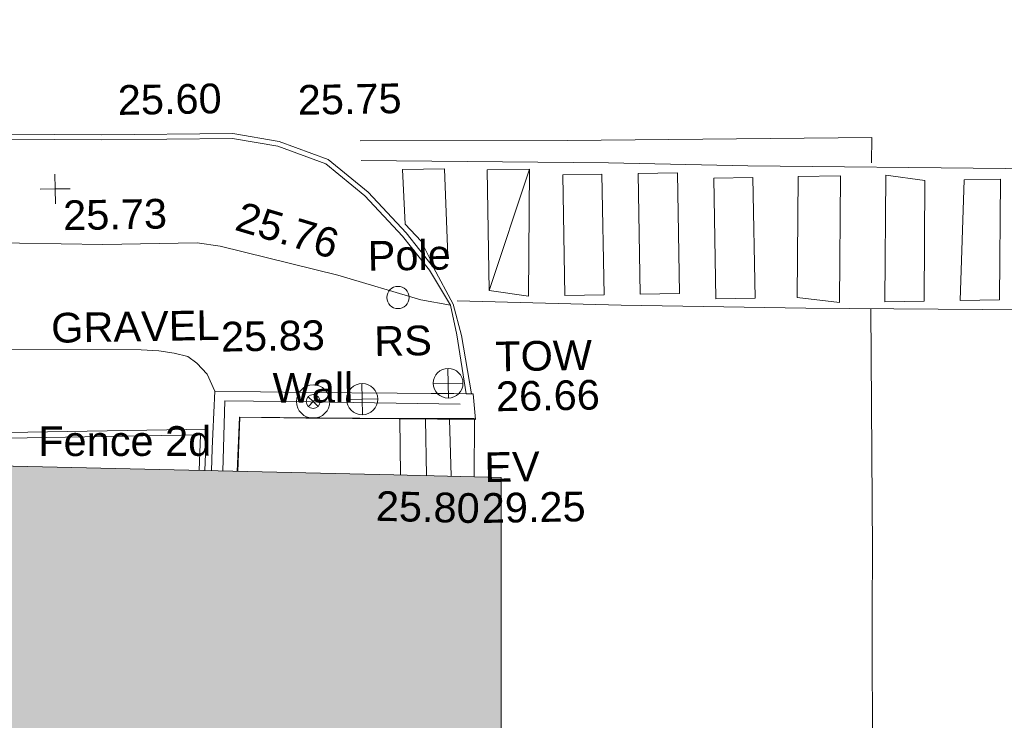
# Model space of a CAD drawing. Header units: millimetres. Extents: x -290717 to 520720, y -103372 to 287762.
# Tile 167 of 256: x -121580 to -109149, y 163141 to 171987. Entities that reach past the tile are written whole.
import ezdxf

# ---------------------------------------------------------------- set-up
doc = ezdxf.new("R2010")
doc.units = ezdxf.units.MM
doc.linetypes.add('IMPORT-UG_ELEC_STREET LIGHTING_QLB2 _2_', pattern=[2700, 1500, -300.0000000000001, 0, -250, 150, -300.0000000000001, 0, -200])
for name, color, linetype, lineweight, true_color in [('00__TOPO__TOP_OF_FENCE_SYMBOL', 7, 'Continuous', 9, 0x666666), ('00_TOPO_EAVE', 7, 'Continuous', 9, 0x666666), ('00_TOPO_FENCE_2D', 7, 'Continuous', 9, 0x3f7f4f), ('00_TOPO_FOOTPATH', 7, 'Continuous', 9, 0xa50000), ('00_TOPO_FURN_POLE', 7, 'Continuous', 9, 0x666666), ('00_TOPO_FURN_SIGN', 7, 'Continuous', 9, 0x666666), ('00_TOPO_KERB_BOTTOM', 1, 'Continuous', 9, 0xff0000), ('00_TOPO_KERB_TOP', 7, 'Continuous', 9, 0xa500a5), ('00_TOPO_LEVEL_SPOT', 7, 'Continuous', 9, 0x666666), ('00_TOPO_ROAD_MARKING_WHITE_CONTINUOUS', 7, 'Continuous', 9, 0x999999), ('00_TOPO_STEPS', 7, 'Continuous', 9, 0x666666), ('00_TOPO_TOP_OF_WALL', 7, 'Continuous', 9, 0x666666), ('00_TOPO_WALL', 7, 'Continuous', 9, 0x7c00a5), ('00_UAV_BUILDING_OUTLINE', 5, 'Continuous', 9, 0x0000ff), ('00_UAV_FORM_LINES', 7, 'Continuous', 9, 0x666666), ('00_UAV_KERB_BOTTOM', 1, 'Continuous', 9, 0xff0000), ('00_UAV_KERB_TOP', 7, 'Continuous', 9, 0xa500a5), ('00_UAV_WALL', 7, 'Continuous', 9, 0x7c00a5), ('12333-PUM-2D-U-0001-C01 - Rev2_REVIT IMPORT_dwg', 7, 'Continuous', 9, 0x767676), ('A_RHA_Line', 7, 'Continuous', 9, 0x00a600)]:
    doc.layers.add(name, color=color, linetype=linetype, lineweight=lineweight, true_color=true_color)
for name, color, linetype, lineweight in [('00_TOPO_PEDASTRIAN', 7, 'Continuous', 9), ('00_TOPO_SURVEY_TEXT', 7, 'Continuous', 9), ('A_RHA_Detail', 7, 'Continuous', 9)]:
    doc.layers.add(name, color=color, linetype=linetype, lineweight=lineweight)
doc.styles.add('Swis721 Lt BT_2', font='swissl.ttf', dxfattribs={"height": 375})

# ---------------------------------------------------------------- blocks, each defined once
blk = doc.blocks.new('12333-PUM-2D-U-0001-C01 - Rev2_REVIT IMPORT_dwg_POLE_2-2077184-Site Location Plan Existing')
at = {"layer": '00_TOPO_FURN_POLE', "color": 254, "true_color": 0xcccccc}
blk.add_circle((0, 0), 375.0000000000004, dxfattribs=at)
blk = doc.blocks.new('12333-PUM-2D-U-0001-C01 - Rev2_REVIT IMPORT_dwg_MSL_RoadSign_SYM-2077193-Site Location Plan Existing')
at = {"layer": '00_TOPO_FURN_SIGN', "color": 254, "true_color": 0xcccccc}
for p, q in [((-0.2287617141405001, -500.0000000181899), (-0.2287617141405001, 499.9999999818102)), ((-500.2287617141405, 0), (499.7712382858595, 0))]:
    blk.add_line(p, q, dxfattribs=at)
blk.add_circle((-0.2287617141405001, 0), 500.0000000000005, dxfattribs=at)
blk = doc.blocks.new('12333-PUM-2D-U-0001-C01 - Rev2_REVIT IMPORT_dwg_MM-2077200-Site Location Plan Existing')
at = {"layer": '00_TOPO_LEVEL_SPOT', "color": 254, "true_color": 0xcccccc, "flags": 128}
for points in [[(500.0000000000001, 0), (0, 0), (0, 500.0000000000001)], [(0, -500.0000000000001), (0, 0), (-500.0000000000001, 0)]]:
    blk.add_lwpolyline(points, dxfattribs=at)
blk = doc.blocks.new('12333-PUM-2D-U-0001-C01 - Rev2_REVIT IMPORT_dwg_MSL_Node_LineworkTOF-2077201-Site Location Plan Existing')
at = {"layer": '00__TOPO__TOP_OF_FENCE_SYMBOL', "color": 254, "true_color": 0xcccccc, "flags": 128}
for points in [[(165.3591892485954, 165.3591892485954), (0, 0), (-165.3591892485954, 165.3591892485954)], [(165.3591892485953, -165.3591892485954), (0, 0), (-165.3591892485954, -165.3591892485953)]]:
    blk.add_lwpolyline(points, dxfattribs=at)
at = {"layer": '00__TOPO__TOP_OF_FENCE_SYMBOL', "color": 254, "true_color": 0xcccccc}
for radius in [562.5594001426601, 233.853208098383]:
    blk.add_circle((0, 0), radius, dxfattribs=at)
blk = doc.blocks.new('12333-PUM-2D-U-0001-C01 - Rev2_REVIT IMPORT_dwg_TOW-2077202-Site Location Plan Existing')
at = {"layer": '00_TOPO_TOP_OF_WALL', "color": 254, "true_color": 0xcccccc, "flags": 128}
for points in [[(0, 525.0554400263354), (0, 0), (-525.0554401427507, 0)], [(525.0554401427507, 0), (0, 0), (0, -525.0554400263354)]]:
    blk.add_lwpolyline(points, dxfattribs=at)
at = {"layer": '00_TOPO_TOP_OF_WALL', "color": 254, "true_color": 0xcccccc}
blk.add_circle((0, 0), 525.0554401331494, dxfattribs=at)
blk = doc.blocks.new('12333-PUM-2D-U-0001-C01 - Rev2_REVIT IMPORT_dwg_MGS62954_T2_Galway_ITM_3d_Rev1-2077680-Site Location Plan Existing')
at = {"layer": '00_TOPO_FENCE_2D', "color": 254, "true_color": 0xcccccc, "flags": 128}
blk.add_lwpolyline([(533788875.8083373, 725724555.8288504), (533786985.4952226, 725724615.6488858), (533785903.3430336, 725724649.894208), (533785865.8104179, 725723762.5408298)], dxfattribs=at)
at = {"layer": '00_TOPO_FOOTPATH', "color": 254, "true_color": 0xcccccc, "flags": 128}
blk.add_lwpolyline([(533773445.7412491, 725726992.2849443), (533775675.54408, 725726877.7317194), (533776410.0000001, 725726840.0000001), (533777960.0000001, 725726820.0000001), (533780010, 725726800.0000001), (533782290.0000001, 725726720.0000001), (533784400.0000001, 725726650.0000001), (533785590, 725726650.0000001), (533785880, 725726600), (533787360.159194, 725726209.9570882), (533788399.4502932, 725725880.1481775), (533788772.9684485, 725725807.8812659)], dxfattribs=at)
at = {"layer": '00_TOPO_KERB_BOTTOM', "color": 254, "true_color": 0xcccccc, "flags": 128}
blk.add_lwpolyline([(533776674.8872333, 725728199.780953), (533778076.0397339, 725728164.6159213), (533779535.3630995, 725728148.527087), (533781466.4414865, 725728103.9095112), (533784404.369821, 725728033.7850248), (533786063.8605573, 725728019.9490085), (533786648.3132245, 725727911.752792), (533787262.6165754, 725727673.039984), (533787758.8076277, 725727248.904332), (533788231.4697743, 725726727.3415457), (533788568.3906512, 725726284.1114733), (533788806.7881106, 725725818.8944943), (533788906.1912875, 725725420.8849299), (533789020.0656534, 725724682.5727447)], dxfattribs=at)
at = {"layer": '00_TOPO_KERB_TOP', "color": 254, "true_color": 0xcccccc, "flags": 128}
blk.add_lwpolyline([(533776675.0466138, 725728141.9566665), (533778074.8591368, 725728102.494708), (533779534.3030212, 725728086.404545), (533781464.9826406, 725728041.7961828), (533784403.369488, 725727971.6607523), (533786057.9013619, 725727957.8660803), (533786631.2568029, 725727851.724227), (533787230.2720458, 725727618.9522414), (533787715.428323, 725727204.2489271), (533788183.6305784, 725726687.607443), (533788515.6032178, 725726250.8869336), (533788772.9684485, 725725807.8812659), (533788846.3599739, 725725430.6675185), (533788952.5776833, 725724684.2979057)], dxfattribs=at)
at = {"layer": '00_TOPO_PEDASTRIAN', "color": 254, "true_color": 0xcccccc}
for p, q in [((533789267.7, 725725980.6), (533789267.7, 725727504.6)), ((533789267.7, 725727504.6), (533789801.1, 725727504.6)), ((533789267.7, 725725980.6), (533789801.1, 725727504.6)), ((533789801.1, 725727504.6), (533789763.0000001, 725725904.4000002)), ((533790715.5000001, 725727428.4), (533790220.2000001, 725727428.4)), ((533790220.2000001, 725725904.4000002), (533790220.2000001, 725727428.4)), ((533790715.5000001, 725725904.4000002), (533790715.5000001, 725727428.4)), ((533791668.0000002, 725727428.4), (533791172.7000001, 725727428.4000002)), ((533791172.7000001, 725725904.4000002), (533791172.7000001, 725727428.4000002)), ((533791668.0000001, 725725904.4000002), (533791668.0000002, 725727428.4)), ((533792620.5000001, 725727352.2), (533792125.2000001, 725727352.2)), ((533792125.2000001, 725725828.2), (533792125.2000001, 725727352.2)), ((533792620.5000002, 725725828.2), (533792620.5000001, 725727352.2)), ((533793153.9000002, 725725828.2), (533793192, 725727352.2)), ((533793725.4, 725727352.2), (533793192, 725727352.2)), ((533793687.3000001, 725725752), (533793725.4, 725727352.2)), ((533794258.8, 725725752), (533794296.9000001, 725727352.2)), ((533794792.2000002, 725727276), (533794296.9000001, 725727352.2)), ((533794792.2000002, 725727276), (533794754.1000001, 725725752)), ((533795211.3, 725725752.0000001), (533795287.5000001, 725727276)), ((533795287.5000001, 725727276), (533795744.7000001, 725727276)), ((533795744.7000001, 725727276), (533795706.6000001, 725725752.0000001)), ((533789267.7, 725725980.6), (533789763.0000001, 725725904.4000002)), ((533790715.5000001, 725725904.4000002), (533790220.2000001, 725725904.4000002)), ((533791668.0000001, 725725904.4000002), (533791172.7000001, 725725904.4000002)), ((533792620.5000002, 725725828.2), (533792125.2000001, 725725828.2)), ((533793687.3000001, 725725752), (533793153.9000002, 725725828.2)), ((533794754.1000001, 725725752), (533794258.8, 725725752)), ((533795211.3, 725725752.0000001), (533795706.6000001, 725725752.0000001))]:
    blk.add_line(p, q, dxfattribs=at)
at = {"layer": '00_TOPO_PEDASTRIAN', "color": 254, "true_color": 0xcccccc, "flags": 128}
blk.add_lwpolyline([(533788750.0000001, 725726430.0000002), (533788730.0000001, 725727530.0000001), (533788200.0000001, 725727530.0000001), (533788220, 725726840.0000001), (533788420.0000001, 725726620), (533788520.0000001, 725726410.0000001)], close=True, dxfattribs=at)
at = {"layer": '00_TOPO_ROAD_MARKING_WHITE_CONTINUOUS', "color": 254, "true_color": 0xcccccc, "flags": 128}
for points in [[(533787670.0000001, 725727900.0000001), (533790290.0000001, 725727860), (533794130.0000001, 725727830.0000001), (533794120.0000001, 725727510)], [(533787680.0000002, 725727650), (533790800.0000001, 725727570.0000002), (533792560.0000002, 725727500), (533795810.0000002, 725727410.0000001), (533798620, 725727290.0000001), (533802160.0000001, 725727140.0000001), (533804330.0000001, 725727060.0000002)], [(533788860.0000001, 725725860), (533790930.0000002, 725725770.0000001), (533793260.0000001, 725725690.0000002), (533796040.0000001, 725725620.0000001), (533798800.0000001, 725725500.0000001), (533801610, 725725420.0000001)], [(533794079.9837342, 725725669.3529277), (533794050.0000001, 725722620), (533794030.0000001, 725721870), (533794000.0000001, 725719800), (533793980, 725718610.0000001), (533793920.0000001, 725715720.0000001), (533793880, 725712540.0000001), (533793820.0000001, 725710160.0000001)]]:
    blk.add_lwpolyline(points, dxfattribs=at)
at = {"layer": '00_TOPO_STEPS', "color": 254, "true_color": 0xcccccc}
for p, q in [((533788111.371593, 725724381.7793602), (533788104.758543, 725723671.3725612)), ((533788435.6435891, 725724373.2727907), (533788432.5764709, 725723658.0240641)), ((533788739.0499308, 725724365.313586), (533788744.8050423, 725723645.3103535)), ((533789035.539667, 725723633.4718602), (533789051.8483608, 725724357.1080005))]:
    blk.add_line(p, q, dxfattribs=at)
at = {"layer": '00_TOPO_WALL', "color": 254, "true_color": 0xcccccc, "flags": 128}
for points in [[(533789042.4455597, 725724682.0006588), (533788992.8544807, 725724683.2683302), (533788952.5776833, 725724684.2979057), (533788798.4607446, 725724688.2375191), (533788663.9874619, 725724691.6749917), (533788510.9244496, 725724695.5876644), (533788082.766103, 725724706.5324599), (533786932.1258876, 725724735.9456948), (533785780.2459208, 725724771.9243549), (533785747.5610244, 725724233.4667659), (533785736.0893547, 725724044.4801614), (533785720.0495753, 725723768.4761007)], [(533789042.4455597, 725724682.0006588), (533789064.5339035, 725724356.7752228), (533788102.0236447, 725724382.0245833), (533786922.9133115, 725724411.540754), (533786085.0905455, 725724437.7099222), (533786044.5076529, 725723755.264414)]]:
    blk.add_lwpolyline(points, dxfattribs=at)
at = {"layer": '00_UAV_FORM_LINES', "color": 254, "true_color": 0xcccccc, "flags": 128}
blk.add_lwpolyline([(533785780.2459208, 725724771.9243548), (533785686.646, 725724987.3115), (533785560.6460001, 725725129.3115), (533785445.6460001, 725725214.3115001), (533785275.6460002, 725725262.3115001), (533785084.6460002, 725725293.3115), (533784859.6460001, 725725311.3115), (533781076.646, 725725391.3115), (533776105.646, 725725391.3115), (533774437.6460002, 725725388.3115), (533773879.646, 725725276.3115), (533773408.6460001, 725725121.3115), (533773086.6460001, 725724970.3115), (533772578.9916204, 725724485.2227311)], dxfattribs=at)
at = {"layer": '00_UAV_KERB_BOTTOM', "color": 254, "true_color": 0xcccccc, "flags": 128}
blk.add_lwpolyline([(533776530.5782993, 725724384.087188), (533781529.1040053, 725724264.443196), (533783155.9692613, 725724225.5027832), (533785591.6458578, 725724225.3116934), (533785567.5910038, 725723774.6840979)], dxfattribs=at)
at = {"layer": '00_UAV_KERB_TOP', "color": 254, "true_color": 0xcccccc, "flags": 128}
blk.add_lwpolyline([(533776531.4454692, 725724465.6019872), (533781529.7981673, 725724337.274529), (533783156.8096419, 725724295.5027175), (533785665.4818651, 725724295.3059009), (533785637.5386257, 725723771.8358836)], dxfattribs=at)
at = {"layer": '00_UAV_WALL', "color": 254, "true_color": 0xcccccc, "flags": 128}
blk.add_lwpolyline([(533789052.1153512, 725724368.9546896), (533788111.4260576, 725724387.6302396), (533786089.6458578, 725724439.3116934), (533786051.5158861, 725723754.9790438)], dxfattribs=at)
at = {"xscale": 0.375, "yscale": 0.375, "zscale": 0.375}
for name, p in [('12333-PUM-2D-U-0001-C01 - Rev2_REVIT IMPORT_dwg_MM-2077200-Site Location Plan Existing', (533783810.0000002, 725727360)), ('12333-PUM-2D-U-0001-C01 - Rev2_REVIT IMPORT_dwg_POLE_2-2077184-Site Location Plan Existing', (533788113.5941195, 725725914.5736879)), ('12333-PUM-2D-U-0001-C01 - Rev2_REVIT IMPORT_dwg_MSL_RoadSign_SYM-2077193-Site Location Plan Existing', (533788727.887632, 725724820.2686353)), ('12333-PUM-2D-U-0001-C01 - Rev2_REVIT IMPORT_dwg_MSL_Node_LineworkTOF-2077201-Site Location Plan Existing', (533787020, 725724620)), ('12333-PUM-2D-U-0001-C01 - Rev2_REVIT IMPORT_dwg_TOW-2077202-Site Location Plan Existing', (533787640.0000001, 725724640))]:
    blk.add_blockref(name, p, dxfattribs=at)
at = {"layer": '00_TOPO_EAVE', "char_height": 375, "attachment_point": 1, "line_spacing_factor": 1.005061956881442, "style": 'Swis721 Lt BT_2'}
for s, insert, width in [('EV', (533789166.8859805, 725723939.5811611), 736.078940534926), ('29.25', (533789125.064147, 725723424.0977402), 1495.902363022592)]:
    blk.add_mtext(s, dxfattribs=dict(at, insert=insert, width=width))
at = {"layer": '00_TOPO_FENCE_2D', "color": 251, "true_color": 0x666666, "insert": (533783543.8062938, 725724367.1641955), "char_height": 375, "width": 2545.408465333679, "attachment_point": 1, "rotation": 359.07152173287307, "line_spacing_factor": 1.005061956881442, "style": 'Swis721 Lt BT_2'}
blk.add_mtext('Fence 2d', dxfattribs=at)
at = {"layer": '00_TOPO_FOOTPATH', "color": 251, "true_color": 0x666666, "insert": (533786165.5753998, 725727165.5469992), "char_height": 375, "width": 1495.902363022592, "attachment_point": 1, "rotation": 342.45244006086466, "line_spacing_factor": 1.005061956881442, "style": 'Swis721 Lt BT_2'}
blk.add_mtext('25.76', dxfattribs=at)
at = {"layer": '00_TOPO_FURN_POLE', "insert": (533787740.4186922, 725726632.2499356), "char_height": 375, "width": 1191.972994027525, "attachment_point": 1, "line_spacing_factor": 1.005061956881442, "style": 'Swis721 Lt BT_2'}
blk.add_mtext('Pole', dxfattribs=at)
at = {"layer": '00_TOPO_FURN_SIGN', "insert": (533787803.6821299, 725725555.2348847), "char_height": 375, "width": 783.5679044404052, "attachment_point": 1, "line_spacing_factor": 1.005061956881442, "style": 'Swis721 Lt BT_2'}
blk.add_mtext('RS', dxfattribs=at)
at = {"layer": '00_TOPO_KERB_BOTTOM', "color": 251, "true_color": 0x666666, "insert": (533784620.1071039, 725728655.6392939), "char_height": 375, "width": 1495.902363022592, "attachment_point": 1, "line_spacing_factor": 1.005061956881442, "style": 'Swis721 Lt BT_2'}
blk.add_mtext('25.60', dxfattribs=at)
at = {"layer": '00_TOPO_KERB_TOP', "color": 251, "true_color": 0x666666, "insert": (533786891.8872814, 725728617.5580137), "char_height": 375, "width": 1495.902363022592, "attachment_point": 1, "line_spacing_factor": 1.005061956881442, "style": 'Swis721 Lt BT_2'}
blk.add_mtext('25.75', dxfattribs=at)
at = {"layer": '00_TOPO_LEVEL_SPOT', "insert": (533783905.0808529, 725727212.6102245), "char_height": 375, "width": 1495.902363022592, "attachment_point": 1, "line_spacing_factor": 1.005061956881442, "style": 'Swis721 Lt BT_2'}
blk.add_mtext('25.73', dxfattribs=at)
at = {"layer": '00_TOPO_SURVEY_TEXT', "color": 251, "true_color": 0x666666, "insert": (533783728.6214662, 725725793.9922137), "char_height": 375, "width": 2322.210334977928, "attachment_point": 1, "line_spacing_factor": 1.005061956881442, "style": 'Swis721 Lt BT_2'}
blk.add_mtext('GRAVEL', dxfattribs=at)
at = {"layer": '00_TOPO_TOP_OF_WALL', "char_height": 375, "attachment_point": 1, "line_spacing_factor": 1.005061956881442, "style": 'Swis721 Lt BT_2'}
for s, insert, width in [('TOW', (533789328.3201738, 725725335.1413652), 1343.937678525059), ('26.66', (533789328.3201738, 725724831.4046463), 1495.902363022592)]:
    blk.add_mtext(s, dxfattribs=dict(at, insert=insert, width=width))
at = {"layer": '00_TOPO_WALL', "color": 251, "true_color": 0x666666, "insert": (533785870.2621824, 725725644.6873822), "char_height": 375, "width": 1495.902363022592, "attachment_point": 1, "line_spacing_factor": 1.005061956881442, "style": 'Swis721 Lt BT_2'}
blk.add_mtext('25.83', dxfattribs=at)
at = {"layer": '00_UAV_BUILDING_OUTLINE', "color": 251, "true_color": 0x666666, "insert": (533787796.7615966, 725723475.9833442), "char_height": 375, "width": 1495.902363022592, "attachment_point": 1, "rotation": 357.6682474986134, "line_spacing_factor": 1.005061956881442, "style": 'Swis721 Lt BT_2'}
blk.add_mtext('25.80', dxfattribs=at)
at = {"layer": '00_UAV_WALL', "color": 251, "true_color": 0x666666, "insert": (533786513.2781422, 725724988.6269587), "char_height": 375, "width": 1130.237340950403, "attachment_point": 1, "rotation": 359.2109145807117, "line_spacing_factor": 1.005061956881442, "style": 'Swis721 Lt BT_2'}
blk.add_mtext('Wall', dxfattribs=at)
blk = doc.blocks.new('12333-PUM-2D-U-0001-C01 - Rev2_REVIT IMPORT_dwg-1620468-Site Location Plan Existing')
blk.add_blockref('12333-PUM-2D-U-0001-C01 - Rev2_REVIT IMPORT_dwg_MGS62954_T2_Galway_ITM_3d_Rev1-2077680-Site Location Plan Existing', (-533641079.6498471, -725615854.3561786))

msp = doc.modelspace()

# ---------------------------------------------------------------- hatches: boundary and pattern name
at = {"layer": 'A_RHA_Detail', "true_color": 0xc0c0c0}
h = msp.add_hatch(color=9, dxfattribs=at)
h.paths.add_polyline_path([(-80880.60083898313, -68502.79057078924), (-80400.86592458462, -68483.4150911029), (-80400.86592458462, -62984.64684182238), (-24474.85765180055, -63009.32043784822), (-24456.14471274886, -50840.30023854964), (-36622.55041054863, -50831.65104346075), (-36622.5504104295, -44228.57792609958), (-50959.05265825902, -44213.68205212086), (-50959.05265825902, -42573.78171509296), (-54563.93258049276, -42571.21897729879), (-54565.69773355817, -45054.17447471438), (-92408.82109324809, -45027.27149617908), (-92411.78875845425, -49201.74309219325), (-100061.9988811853, -49201.74309219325), (-100052.221444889, -64852.82557835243), (-86120.90825231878, -64852.82557835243), (-86092.16626519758, -62957.90041523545), (-84861.10047611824, -62957.90041520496), (-84854.79054275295, -68240.10973718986), (-80870.60226895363, -68240.10973718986)])
h.paths.add_polyline_path([(-137238.9269955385, -68461.93840922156), (-132719.7426408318, -68433.06336920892), (-132847.0731201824, -62850.0428228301), (-130454.6837966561, -62916.63108081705), (-130498.2830220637, -61355.8539363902), (-117581.136331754, -61423.42893434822), (-117492.3908565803, -49183.91309186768), (-125136.5200282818, -49178.47881939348), (-125133.5727033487, -45032.61887132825), (-163007.1824077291, -45005.69421944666), (-163007.1824077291, -44090.29634113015), (-163123.8521375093, -44090.21339942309), (-163122.6389897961, -42383.751842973), (-166563.8543420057, -42383.75184295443), (-166565.0349082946, -44044.3982420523), (-193158.4656786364, -44025.49275802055), (-193195.152889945, -62863.6565097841), (-137269.7106414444, -62916.63108078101), (-137254.3708868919, -65679.90523788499)])
h.paths.add_polyline_path([(120310.9497607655, -32334.2823016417), (120312.4652266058, -31610.73011961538), (133451.2244789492, -31638.24899384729), (133469.2230092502, -19717.98315777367), (121295.7536929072, -19692.48606427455), (121319.8434528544, -8190.941560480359), (112277.0825929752, -8172.001674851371), (112263.1769726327, -14811.12345451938), (78285.85310969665, -14739.95861435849), (78292.82277619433, -8167.077575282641), (76545.55099677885, -8163.40371230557), (69355.76844230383, -8152.931592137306), (69353.66597202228, -9156.746357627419), (68372.60878942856, -9154.691552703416), (68372.60878942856, -13705.52853212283), (69333.72334743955, -13707.54156767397), (69325.07112544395, -16249.53369225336), (66623.4489111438, -16249.53369225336), (66619.79243932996, -17995.29925522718), (65989.07757491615, -17995.29925522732), (65985.44262769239, -19730.78799479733), (57152.23993372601, -19712.28702423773), (57127.42535098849, -31559.89461998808), (70277.87165423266, -31587.43801817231), (70277.87165428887, -32271.74147154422), (78263.96947906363, -32285.12944888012), (78266.62669288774, -31019.79372153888), (112335.8856506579, -31091.15111856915), (112335.8856506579, -32317.57330550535), (119781.4233959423, -32333.17321910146)])
h.paths.add_polyline_path([(7503.71740934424, -1791.43926322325), (15482.43097389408, -674.0213230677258), (15484.0826184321, 148.1327206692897), (56188.28042539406, 205.5276654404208), (56155.8432600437, 14338.31663138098), (18016.62665932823, 14236.4814953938), (17967.9025208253, 34313.18372075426), (21727.10644861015, 34324.06926249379), (21708.9097307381, 40608.10218319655), (18009.66447156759, 40608.10218325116), (17995.54603703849, 45483.75063445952), (9770.084212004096, 45420.63294734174), (3966.216019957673, 45443.14492469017), (3984.771235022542, 14176.56786831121), (1023.062455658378, 14176.56786840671), (-276.5134647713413, 14190.52623465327), (-231.6790044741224, 5976.811441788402), (-226.4491536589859, 193.7444677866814), (1220.250839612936, 179.5999159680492), (7477.609307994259, 143.2867556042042), (7488.638446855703, -674.0213230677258)])
h.paths.add_polyline_path([(77755.59663317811, 53.47451145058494), (77729.51881611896, 1699.844979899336), (94464.47132486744, 1659.976083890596), (94606.37913471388, 17991.39023626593), (88810.41901146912, 18015.03260816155), (88799.89418497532, 14436.74271609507), (69413.88950349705, 14457.87738898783), (69377.35724448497, 99.62816357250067), (70760.85642036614, 92.0068082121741)])
h.paths.add_polyline_path([(61252.12079698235, 46453.95617369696), (105774.7348988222, 46472.68783510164), (105768.2642197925, 61852.61234310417), (92285.13876306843, 61852.61234310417), (92308.59670397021, 65784.30757142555), (96107.46680002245, 65767.6044524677), (96059.6808111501, 75209.20847378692), (101084.8427276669, 75071.88872768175), (104988.0046543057, 74765.36560410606), (108403.6894220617, 74363.84089439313), (112009.2703903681, 73787.25420864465), (115645.3524814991, 73049.69667210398), (116890.8108050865, 72761.69136255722), (120208.9929832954, 71893.18353872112), (120865.241739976, 71703.68487155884), (124135.6329505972, 70669.67317909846), (127435.6253142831, 69480.50055823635), (127820.4368655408, 69394.93141813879), (128274.3081769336, 69331.69585757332), (128731.879114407, 69306.66104520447), (129189.9401456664, 69320.00258265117), (129645.2782985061, 69371.62688830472), (130094.6997111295, 69461.17185607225), (130535.0520071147, 69588.00939078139), (130963.2464342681, 69751.2498188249), (131376.279516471, 69949.74812593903), (131771.254123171, 70182.11198906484), (132162.5575600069, 70460.54046602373), (132496.0921582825, 70741.69081117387), (132820.8713676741, 71064.98072578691), (133117.4593294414, 71414.31364276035), (133383.77568926, 71787.23923958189), (133616.5473239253, 72178.53728446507), (133817.1647262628, 72590.54524901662), (133982.6025969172, 73017.89547517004), (134111.7005086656, 73457.59040804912), (134203.5529320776, 73906.545904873), (134257.5155882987, 74361.61286220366), (134272.5462649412, 74819.59931534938), (134250.5259874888, 75277.29281749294), (134189.6227572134, 75731.48297750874), (134090.9274700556, 76178.98397761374), (133955.1324028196, 76616.65691996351), (133783.1900598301, 77041.4318434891), (133576.3064937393, 77450.3292564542), (133335.9328436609, 77840.48103831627), (133063.7551572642, 78209.15055536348), (132761.6825665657, 78553.75185442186), (132431.8338935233, 78871.86780505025), (132076.5227904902, 79161.26705200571), (131698.2415079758, 79419.91966864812), (131299.6434187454, 79646.01139199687), (131093.5942456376, 79746.34209763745), (132146.0467355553, 83110.22226149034), (122787.763295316, 86282.54285521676), (121604.3555410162, 82800.35918872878), (117095.9864226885, 83870.84033788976), (116841.9598400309, 83526.35449576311), (116120.5435466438, 91221.9361197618), (110237.7341284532, 91274.27491024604), (110194.3680786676, 90435.39030217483), (104988.0046543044, 90486.49901569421), (104973.2761846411, 94309.82427956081), (103746.1314668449, 94309.82427962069), (103839.9937121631, 122852.1474272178), (96365.09202303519, 122931.9599471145), (96350.3400238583, 123952.416858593), (104555.5505249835, 123902.1925258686), (104607.3234457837, 120248.5396157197), (125502.5015002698, 120134.193340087), (125662.0200253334, 137657.3796883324), (114479.5865733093, 137699.2256881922), (114382.3062641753, 129149.9458158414), (104644.1590035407, 129187.997507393), (104577.9931702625, 126217.3903165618), (101184.4926405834, 126159.1566967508), (101264.6166812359, 135959.2655565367), (89967.23177303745, 135988.8856164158), (89927.63362986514, 125823.6463181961), (93630.53562299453, 125840.7948842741), (93580.6568888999, 122931.9599471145), (88697.38835373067, 122904.7310127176), (88679.38989541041, 95739.0914377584), (86378.25848993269, 95739.0914377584), (86378.18187189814, 96178.10083375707), (83279.5074328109, 96200.92083330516), (83273.62493422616, 95735.74732136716), (70169.67509616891, 95733.22421950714), (70166.2684274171, 96272.07409350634), (66674.99731291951, 96257.14073659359), (66654.74538556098, 95755.71092140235), (65784.77231076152, 95755.71092140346), (65887.65094981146, 117470.6305650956), (53473.34271625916, 117487.9046429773), (53434.44066306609, 98570.4634906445), (40649.41626913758, 98570.46349066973), (40610.16711556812, 94406.01479082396), (38853.82372865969, 94410.36303444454), (38848.65589191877, 89463.65332732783), (40612.46601909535, 89518.45976927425), (40665.38257359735, 86257.73741131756), (38372.19584673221, 86305.7230928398), (38369.79373532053, 76901.0507917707), (50937.95125076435, 76944.40198877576), (50922.88567283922, 74598.78180893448), (56484.90611318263, 74588.85093774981), (56484.9061131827, 75194.85181998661), (92465.40372273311, 75233.02581663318), (92645.92783659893, 71766.64845097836), (89810.5550181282, 69362.83965827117), (85313.16173971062, 69360.94750424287), (85313.16173971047, 66907.40508090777), (75210.14498260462, 66903.15451592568), (75210.14498260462, 63815.70944554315), (70819.40014306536, 63815.70999204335), (70819.21601502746, 64253.35708063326), (69456.8341568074, 64253.35708063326), (69455.71957374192, 66901.99623168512), (61303.3285675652, 66898.56680686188), (61304.56054652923, 63970.32021231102), (70500.41048205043, 63970.32021223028), (70500.40885431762, 61852.59006210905), (61245.64388480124, 61848.69637492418), (61252.12079698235, 46455.07044720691)])
h.paths.add_polyline_path([(-17153.16561239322, 48569.32684293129), (-17153.16561227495, 60770.38083690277), (-29362.88357762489, 60774.7042869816), (-29362.88357762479, 67399.20394583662), (-43507.25361058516, 67405.01911302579), (-43488.53133082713, 69093.07334179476), (-45766.41866234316, 69109.32868391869), (-45794.34620035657, 67405.01911302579), (-47272.11273197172, 67404.21245453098), (-47272.44887636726, 66454.91798912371), (-86004.56386335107, 66468.6329952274), (-86006.66970790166, 60521.58362724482), (-92662.8772251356, 60521.58362724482), (-92666.53762789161, 50184.35611936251), (-79752.016597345, 50179.78302554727), (-79752.016597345, 48591.49323813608), (-17157.71631240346, 48569.32845421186)])
h.paths.add_polyline_path([(-201056.4185879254, 48628.75479108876), (-138377.9751621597, 48634.64535782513), (-138377.9751621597, 50133.28202330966), (-125467.710581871, 50134.49533928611), (-125468.6909603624, 60566.19036866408), (-132186.8595615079, 60565.86652591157), (-132187.4203588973, 66533.01978768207), (-170643.3098734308, 66805.61809689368), (-170643.3098732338, 67738.78475851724), (-200340.0100486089, 67488.93693767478), (-200348.7175167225, 60827.7802510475), (-201057.5650552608, 60827.71357562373), (-201056.6510294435, 51102.0431337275)])
h.paths.add_polyline_path([(-240051.5126725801, 54769.1949116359), (-239444.4902595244, 54811.10754483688), (-239186.5396225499, 54841.92927608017), (-238764.8191578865, 54940.98166103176), (-238382.4735933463, 55122.46891391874), (-237990.3402229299, 55354.87497237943), (-237269.2031026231, 55936.21514997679), (-237030.2712443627, 56228.66101920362), (-236793.0039600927, 56569.31473977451), (-236554.5880579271, 57004.26389721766), (-236432.7219585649, 57267.46508911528), (-236300.0815274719, 57753.26239002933), (-236250.7285154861, 58017.17885687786), (-236235.6490610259, 58516.21786795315), (-236233.2538430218, 58987.85640057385), (-236213.702979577, 59823.48083772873), (-236363.8287856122, 59820.8603820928), (-236634.0279869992, 60698.06075831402), (-236391.9547756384, 61432.1972634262), (-236225.4740089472, 61435.10319604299), (-236201.6036570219, 62637.68779599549), (-232563.5271750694, 62639.28734435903), (-232563.5271750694, 63049.03842407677), (-232732.1945866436, 63049.15302221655), (-232860.1521278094, 63457.9589027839), (-232731.6068089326, 63914.24862701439), (-232560.8209657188, 63914.24862701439), (-232521.9864006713, 70597.99604498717), (-240628.6947850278, 70598.85496274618), (-240629.7923196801, 72350.98321581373), (-246412.6011213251, 72347.36085937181), (-246412.6011213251, 70616.45923939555), (-254449.5805725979, 70618.60952619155), (-254454.637144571, 70754.06491724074), (-254469.7140363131, 73191.6627625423), (-263883.2532625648, 73267.83063692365), (-263902.4181505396, 68260.74348557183), (-263714.8217520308, 68259.82096576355), (-263552.9672900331, 67819.6543439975), (-263719.0883117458, 67392.20684197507), (-263913.629869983, 67392.20684288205), (-263956.7001914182, 58633.76423459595), (-260181.1963171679, 58611.22607638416), (-260192.3146984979, 56354.25111578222), (-257184.684388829, 56339.46086010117), (-257213.4419958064, 57092.93866025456), (-257338.5163846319, 57093.27331227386), (-257471.0109295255, 57531.7457231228), (-257338.5163845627, 58062.22513700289), (-257203.4956297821, 58064.06881293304), (-257173.5751889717, 58598.54056827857), (-256478.2273617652, 58575.27357918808), (-256478.2273617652, 58788.51859477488), (-256013.0091299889, 58911.92701537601), (-255397.0786589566, 58780.99767608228), (-255397.0786664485, 58595.98242230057), (-243809.8853614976, 58585.92793205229), (-243805.3570672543, 58352.04527760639), (-243740.9394682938, 57884.52572396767), (-243619.083060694, 57421.84877501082), (-243424.3877541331, 56943.65915328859), (-243247.1437899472, 56608.24157716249), (-243003.0710577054, 56249.99021479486), (-242732.2093200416, 55932.75703086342), (-242371.7230179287, 55603.12658814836), (-242141.2551255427, 55424.88676771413), (-241804.9643038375, 55216.88439829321), (-241529.464082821, 55077.02869058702), (-241100.6275144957, 54917.18295005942), (-240836.2134980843, 54840.82833179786), (-240453.4486196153, 54788.6078413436), (-240203.3756532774, 54776.52967577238)])
h.paths.add_polyline_path([(40276.69022620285, 59895.3641775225), (40328.62676026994, 69196.9439153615), (36588.99968782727, 69217.82459101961), (36619.46637569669, 74674.25962431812), (32264.36460075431, 74687.02318924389), (32233.48293864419, 69156.26826309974), (11916.69390488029, 69269.70959690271), (11966.66200108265, 78218.75165977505), (29087.50901742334, 78123.15526811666), (29143.44567202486, 88141.13700481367), (15719.34879623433, 88216.09212957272), (15732.60379610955, 90589.99788900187), (4594.294101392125, 90652.19003492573), (4525.129359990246, 78265.12250452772), (10096.76365550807, 78234.01258734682), (10077.43887221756, 74773.03821913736), (4547.641142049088, 74803.91453678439), (4465.579974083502, 60107.16002351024), (19125.89094757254, 60025.30234268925), (19139.86249371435, 62527.53804648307), (31738.59196305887, 62457.19146407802), (31724.55430855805, 59943.11609818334), (38369.79364222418, 59906.01157297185)])
h.paths.add_polyline_path([(-246083.0241259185, 72334.29150213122), (-246083.0594797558, 72334.30275087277), (-246208.2905500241, 72334.29150213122)])
h.paths.add_polyline_path([(-114575.3004830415, 112178.0758696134), (-114575.3246436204, 112178.0758696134), (-114707.2752166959, 115801.5811617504)])
h.paths.add_polyline_path([(-154699.9178766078, 101760.4080976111), (-114382.0503338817, 101776.0542915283), (-114382.0503338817, 106926.936016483), (-113755.641395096, 106927.1791078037), (-113757.5507412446, 111847.2721532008), (-114431.6837526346, 111847.2721532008), (-114431.8098651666, 112178.075869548), (-114575.3004830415, 112178.0758696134), (-114578.9984943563, 121707.2390834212), (-123056.9849702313, 121707.2390834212), (-123068.8201032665, 156452.7036899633), (-119381.2340625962, 156454.1347343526), (-119381.2340625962, 160165.8603541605), (-115501.031452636, 160167.3661472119), (-115503.3750945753, 166206.5793118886), (-132411.7987151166, 166599.6604729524), (-132411.8243306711, 166665.6603411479), (-135275.0124468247, 166664.5489553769), (-135275.0124468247, 166628.1883102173), (-135911.3205077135, 166628.1944503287), (-135911.3479256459, 166352.1604668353), (-152521.1633846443, 166345.7145607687), (-152518.3680955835, 159142.6836790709), (-150699.3133726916, 159117.9265656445), (-150755.6690356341, 122560.6912032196), (-151059.2005266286, 122560.6912032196), (-151061.0981347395, 121302.4374931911), (-154138.3148337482, 121372.6012653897), (-154138.3148337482, 121865.183451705), (-154704.3888425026, 121867.2611370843), (-154688.5451973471, 119352.3937021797), (-154745.5933227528, 119352.3715636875), (-154745.5763474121, 118722.1532660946), (-160794.1544526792, 118748.744283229), (-160794.1544527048, 119410.5425977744), (-163852.1622693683, 119422.408321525), (-163855.0715294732, 118762.2003111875), (-167568.6765459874, 118778.5256058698), (-166634.6619849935, 124395.1277019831), (-166843.6206842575, 124471.2090400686), (-167568.6765459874, 124707.6250904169), (-168028.2173235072, 124841.3808643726), (-168630.5006276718, 124991.3056740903), (-169238.2056070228, 125117.4693074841), (-169850.3952285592, 125219.6772877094), (-170466.1255403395, 125297.7720169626), (-171089.1102599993, 125351.8553033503), (-171704.4065937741, 125381.1774254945), (-172325.0479971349, 125386.3595015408), (-172782.2248668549, 125374.5832363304), (-173401.7764236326, 125337.4554476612), (-174019.3926983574, 125276.0328036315), (-174634.1213722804, 125190.4100127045), (-175245.0145766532, 125080.7190996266), (-176047.1958093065, 124895.7675261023), (-176665.4852587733, 124724.7228134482), (-177045.3001228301, 124609.1129151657), (-177631.5127793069, 124405.2077276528), (-176665.4852586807, 118818.5158793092), (-177558.9402083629, 118822.4435769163), (-177662.2853368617, 125263.4341236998), (-176365.3912352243, 126542.9270807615), (-159462.2970490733, 126319.9103917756), (-157057.7396790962, 128609.0850976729), (-157060.6673204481, 136153.1661957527), (-158638.8016610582, 137740.2441626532), (-159352.3735831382, 137740.2441626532), (-161634.4140635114, 140201.1078539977), (-168727.9404946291, 140256.8191147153), (-171035.0401162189, 137942.884730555), (-174184.1459014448, 137942.884730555), (-176460.1168228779, 140292.2858551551), (-177341.68569345, 140292.285855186), (-177341.7114445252, 140358.4281613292), (-183428.5803825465, 140356.0660244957), (-185921.6385984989, 137917.4639097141), (-185921.6385985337, 131757.309115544), (-186906.8767412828, 131756.9267734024), (-187725.3914540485, 130809.9989183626), (-187724.0588902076, 127376.1828149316), (-186481.0281350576, 126304.557648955), (-186479.4846755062, 122327.2959175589), (-185176.2828158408, 121059.4673825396), (-180304.1129154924, 121059.4673825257), (-180304.1136492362, 118802.0484409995), (-193555.3706955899, 118802.0484409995), (-193555.3686998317, 133117.8341649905), (-192593.6442938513, 133118.2073819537), (-192593.6442938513, 134200.8158367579), (-192224.6284783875, 134200.9592041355), (-192225.5653014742, 136615.0101267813), (-192595.0012461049, 136615.0101267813), (-192595.4357332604, 137734.4745166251), (-193589.2709668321, 137734.4746851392), (-193589.2685988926, 147474.5705834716), (-193163.2062206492, 147492.8644728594), (-192606.8095195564, 147551.4951472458), (-192359.9383250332, 147589.5931622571), (-192199.8207947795, 147616.5827293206), (-191882.7548926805, 147682.9245600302), (-191568.5380071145, 147761.6632019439), (-191020.2573150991, 147932.4221712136), (-190950.5841382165, 147955.8263236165), (-190647.7999969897, 148070.951423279), (-190349.769078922, 148197.8750093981), (-190056.9509284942, 148336.4013817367), (-189769.7970512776, 148486.316942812), (-189375.4954991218, 148717.2624196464), (-189132.9060261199, 148873.2749095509), (-188867.5421091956, 149059.0543930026), (-188609.6764469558, 149255.1087866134), (-188354.9814056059, 149465.3525772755), (-188079.6339208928, 149713.8792482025), (-187884.9836199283, 149901.8220103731), (-187538.2510284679, 150274.4802367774), (-187446.2998447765, 150378.396083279), (-187241.3270201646, 150629.2310214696), (-187046.3599558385, 150887.9197697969), (-186861.699277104, 151154.0634500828), (-186546.1373636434, 151669.8298752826), (-186524.4196769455, 151707.063245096), (-163675.289831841, 151669.8298752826), (-163687.5843044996, 148134.0767945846), (-157303.6541541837, 148136.4921063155), (-157303.6541541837, 155759.9150161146), (-157557.4317586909, 155765.0384228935), (-157555.9168973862, 166678.0466575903), (-187009.2021991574, 166699.7464767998), (-187013.0952111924, 162054.4009359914), (-188707.1775469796, 162044.5925187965), (-188705.9961893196, 155021.5333641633), (-188737.9999316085, 154650.5326603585), (-188799.0133970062, 154283.1866125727), (-188857.2045401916, 154035.4341107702), (-188966.1106131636, 153679.3368924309), (-189102.6200311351, 153332.8820747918), (-189265.8911677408, 152998.2056672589), (-189454.9174010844, 152677.3710606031), (-189645.2484685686, 152421.322012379), (-189916.9563410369, 152104.2450531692), (-190212.7041973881, 151809.4634871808), (-190530.6686598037, 151538.7947475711), (-190868.889367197, 151293.9075915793), (-191225.2810786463, 151076.3118324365), (-191597.6465194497, 150887.3490190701), (-192092.8415776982, 150682.5621956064), (-192485.2937347, 150569.6612301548), (-192903.8930807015, 150482.2408890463), (-193187.215491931, 150440.8868273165), (-193594.1866364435, 150407.1257787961), (-193594.5953882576, 151459.989522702), (-205369.2399268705, 151455.4201248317), (-205354.452352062, 113350.0822379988), (-207187.1580384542, 113349.3709450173), (-207184.3024929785, 105991.0636522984), (-205312.8709512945, 105991.0636522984), (-205311.2365670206, 101769.6553082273), (-175488.645120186, 101781.2285901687), (-175488.645120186, 110889.6985621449), (-154703.462766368, 110897.5679794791), (-154700.5193329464, 103310.2697088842)])
h.paths.add_polyline_path([(193735.9435692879, 113047.8274775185), (208865.0938716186, 114991.026643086), (208976.1154122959, 114126.6471161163), (216447.8967330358, 115086.3281915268), (216038.7305308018, 118271.970241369), (232648.5073383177, 120405.3421627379), (233425.9936153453, 114352.0734369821), (240632.2017567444, 115277.6440986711), (239854.8412683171, 121329.9334728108), (256406.8682407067, 123455.8879629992), (257091.7572256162, 118089.1198988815), (264572.287122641, 119040.8180953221), (261877.8350554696, 138524.7609215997), (259178.7147038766, 138221.6086023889), (259197.3483654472, 137439.0084132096), (254686.1480587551, 136897.0007613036), (255412.6810205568, 131314.8303174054), (240852.7447965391, 129522.4514055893), (239771.0426540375, 137918.8519126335), (240649.582243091, 138010.1984551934), (240062.3063116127, 142776.6750342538), (239165.7694641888, 142685.0143484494), (237630.9646614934, 151018.3171733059), (266172.8791088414, 154560.7889781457), (271297.187694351, 142612.4006970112), (276531.7397502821, 144861.0987145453), (274941.5029779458, 148527.903728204), (302074.530765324, 160134.9084326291), (300215.9323773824, 164320.1841173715), (301528.161327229, 164907.0997990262), (300405.1237791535, 167477.8916353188), (299016.6944531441, 166945.7181825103), (295626.7488506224, 174518.7544287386), (294333.0289184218, 177537.1551681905), (287288.847594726, 174518.7544287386), (289427.6893504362, 169661.0163464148), (272956.7816584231, 162557.1203578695), (271943.2187786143, 164897.4305293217), (267016.3118217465, 162764.0369715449), (268502.3094164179, 159357.043014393), (265200.4029571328, 157946.4096681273), (226856.4166955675, 153146.7821791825), (227510.3041274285, 148852.0205335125), (228280.9873164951, 141179.0007484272), (227302.3544112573, 141050.2812999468), (227895.3788231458, 136433.1758633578), (228748.5501749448, 136523.8855003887), (229602.307730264, 128023.7667641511), (217691.2359889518, 126493.8999679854), (217642.3600127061, 126874.4332670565), (215138.5007311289, 126552.8357430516), (215194.9980427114, 126112.9650749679), (215015.6132225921, 126089.9247571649), (214840.967257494, 127449.6644606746), (192258.7012018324, 124549.1816390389), (193486.3576426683, 114991.026643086)])
h.paths.add_polyline_path([(-78076.24179098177, 117605.518872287), (-78076.23951907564, 117610.0871212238), (-78070.31812256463, 129485.733079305), (-74723.15926546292, 129478.3852560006), (-74723.15926546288, 125435.7860625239), (-48015.64546089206, 125380.0246061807), (-47996.55031653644, 135872.5822179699), (-61198.159180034, 135901.5630078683), (-74714.72264147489, 135923.5088764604), (-74723.62876031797, 131865.2975510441), (-78070.31812256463, 131872.6421692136), (-78062.97909490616, 149549.768943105), (-58292.26570494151, 149541.5607197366), (-58292.26570494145, 148946.2407608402), (-37707.70924049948, 148937.6946534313), (-37707.70924049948, 159740.0690313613), (-44148.26955758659, 159742.7429641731), (-44148.26955758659, 162961.3319175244), (-49829.95437586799, 162961.3319175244), (-49830.92144141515, 160632.0129326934), (-78494.0902662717, 160643.9130440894), (-78494.0902662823, 161615.1537737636), (-78739.22585210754, 161615.2555472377), (-78691.79195364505, 168187.9195488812), (-90844.5764503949, 168126.8149080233), (-90962.52567696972, 152686.7636278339), (-89064.97866810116, 152685.97582136), (-89079.54115383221, 117610.0871212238), (-78374.80210165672, 117605.6428258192)])
h.paths.add_polyline_path([(69254.82576126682, 129235.9722870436), (69259.97086178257, 136167.7892474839), (86068.0992678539, 136131.0235193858), (86008.66431381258, 164703.3084147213), (58789.63167882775, 164723.5115811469), (58789.63167882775, 170119.2062865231), (54460.16324890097, 170122.4198087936), (54457.21717773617, 166153.2792453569), (47042.21516498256, 166158.7829869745), (47041.10931533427, 164668.9097040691), (39173.27935198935, 164674.7495545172), (39172.83712618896, 164078.9539098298), (17014.87910992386, 164095.400525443), (17002.38841206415, 147267.1142245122), (12659.63471563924, 147267.1142245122), (12653.6008753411, 139137.9291796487), (17031.41608901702, 139134.6797717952), (17024.58791744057, 129935.3194463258), (39191.34773726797, 129918.8662983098), (39191.34773726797, 129258.2867272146), (69014.0340609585, 129236.1510132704)])
h.paths.add_polyline_path([(39265.62356917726, 139467.8223435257), (33050.91021530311, 139484.1586867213), (33087.56357182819, 153427.9220784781), (39277.60130890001, 153411.6505991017), (39277.60130890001, 152830.3127277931), (43058.29603858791, 152820.3745823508), (43024.83899408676, 140092.5601633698), (39267.2657899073, 140092.5601633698)])
h.paths.add_polyline_path([(1979.548949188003, 189123.2414339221), (18699.10403225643, 189180.0465563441), (18678.46874727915, 195253.6675675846), (24349.02704558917, 195272.9334349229), (24334.96888369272, 199550.7690689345), (28829.78348971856, 199566.0403168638), (28798.35772162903, 208815.6446465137), (24334.94961552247, 208806.1514042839), (24333.90624838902, 209113.2475694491), (16811.59093053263, 209087.6902915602), (16806.58456496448, 208843.590909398), (6772.293057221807, 208809.4991440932), (6797.166076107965, 201488.5780549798), (-8471.058649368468, 201436.7038403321), (-8471.058649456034, 200429.0172029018), (-11856.09020773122, 200417.5164702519), (-11823.72827012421, 190892.3684139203), (-7614.729360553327, 190904.9356358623), (-7614.729360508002, 190170.8290169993), (-4608.619189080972, 190169.2993656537), (-4608.238782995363, 190916.8832264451), (1973.379031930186, 190939.2444093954), (1977.122761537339, 189837.3456606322)])
h.paths.add_polyline_path([(-20506.2213294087, 190640.028646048), (-20122.28942212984, 206347.1214480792), (-41550.34215554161, 207015.255795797), (-41462.26177905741, 210449.6195896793), (-31391.41053375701, 210152.0276719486), (-31078.64493158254, 223862.574366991), (-44305.08575746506, 224230.797228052), (-44490.79956595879, 211865.5542346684), (-47510.12209651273, 211942.9901386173), (-47722.57925074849, 203659.0205615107), (-47076.06680551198, 203635.3001466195), (-47175.4684425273, 199531.9403872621), (-46801.21126120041, 199520.4703265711), (-46873.68175963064, 195478.589946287), (-44600.40472249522, 195425.25597799), (-44685.88459510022, 192243.2795180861), (-38073.99929110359, 192135.6564361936), (-38104.39995468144, 191126.9722513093), (-21537.79264469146, 190668.5723413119)])
h.paths.add_polyline_path([(16801.02360974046, 195961.5001375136), (9656.615133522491, 196015.1086064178), (9643.83815057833, 199513.9922857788), (11631.77992465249, 199485.8321209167), (11631.79209405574, 203322.2460457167), (16806.58456511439, 203391.4855727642), (16801.04077099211, 195984.4293109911)])
h.paths.add_polyline_path([(122084.9263243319, 200536.2570557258), (122088.180516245, 206386.1947929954), (125211.1061637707, 206386.1947929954), (125211.1162733, 206645.8932838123), (126202.709897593, 206645.8932838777), (126203.0204768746, 207041.0477229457), (130401.4034740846, 206979.0758390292), (130444.269112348, 209883.2802976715), (126202.8383602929, 209945.883203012), (126203.0204768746, 214624.1281189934), (127364.7919503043, 214624.1281189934), (127365.2106673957, 225380.2058570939), (126159.8599207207, 225380.2527798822), (126207.4133336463, 241475.3410923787), (119482.541129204, 241495.8747302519), (119479.204156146, 246182.0096278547), (109943.9121324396, 246175.219673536), (109953.2702600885, 233033.3814297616), (115000.5285021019, 233033.3814296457), (114999.5792924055, 208653.4991933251), (112026.3032629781, 208653.4991933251), (112024.3519988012, 200538.6764491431), (122024.6079402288, 200536.271559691)])
h.paths.add_polyline_path([(30087.05071628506, 200986.75440713), (38030.67179073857, 201028.6865661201), (38030.67179073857, 202922.9731661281), (38109.89531489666, 202923.3913649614), (38067.25569093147, 208827.6066631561), (38013.35839375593, 208827.667223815), (38012.38630312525, 209012.5383931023), (30044.90685988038, 208970.4802974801), (30060.65944993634, 205986.3119354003)])
h.paths.add_polyline_path([(195986.2599411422, 205661.5722736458), (202896.8751332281, 206052.0074670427), (202676.886254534, 209945.7611691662), (195766.2710618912, 209555.325975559)])
h.paths.add_polyline_path([(-91652.40581580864, 206392.6172135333), (-79454.24421187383, 206432.5105635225), (-79629.29258199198, 238245.6998510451), (-68904.21147484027, 238215.095164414), (-68918.56040493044, 246314.0782553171), (-68756.515268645, 246312.9061543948), (-68755.20581930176, 246638.9786699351), (-79620.07671794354, 246651.3624133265), (-79606.5628449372, 247343.5411849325), (-82154.50636787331, 247318.0695596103), (-82154.50636787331, 247488.1275895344), (-91640.64698348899, 247472.5371040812), (-91638.72040628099, 246846.4753752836), (-131470.3702759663, 246641.42150215), (-131470.3702759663, 250159.5419305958), (-142857.1087886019, 250176.7939677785), (-142864.0554935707, 246220.0701029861), (-165118.8027587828, 246272.3986783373), (-165040.0492656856, 253907.936045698), (-178677.4727934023, 253929.5079730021), (-178699.5521575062, 238176.7234097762), (-138599.3373496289, 238209.4781454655), (-138548.4479938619, 206627.5237025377), (-126646.6702863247, 206572.2299428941), (-126666.6805510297, 234825.8818836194), (-124962.7180531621, 234825.9534805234), (-124969.0241559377, 234688.4891474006), (-91595.61129713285, 234664.3133306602), (-91650.87307429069, 207155.5994723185)])
h.paths.add_polyline_path([(142123.7078306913, 209113.5383730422), (152768.4446292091, 209127.3137315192), (152745.2992288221, 227012.6338093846), (142100.5623961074, 226998.8584508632), (142121.8067345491, 210582.5602414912)])
h.paths.add_polyline_path([(168998.8561285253, 209274.9592350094), (169026.8416078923, 226860.3446541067), (161686.6780313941, 226876.6646907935), (161647.6783165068, 209291.3037608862), (168846.6177107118, 209275.2977201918)])
h.paths.add_polyline_path([(49761.46820716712, 218476.567809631), (49794.00484362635, 223316.1680811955), (41274.07755979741, 223363.4010619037), (41273.58999769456, 223290.879563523), (32187.30576793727, 223351.9666549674), (32202.10532416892, 225553.2987455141), (20081.8372469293, 225634.7833114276), (20035.26675877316, 218707.7438838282), (31566.33951793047, 218630.2204926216), (31566.12891728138, 218598.8950898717), (49547.01686615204, 218478.0095661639)])
h.paths.add_polyline_path([(162361.9830851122, 234154.0520866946), (162366.6425722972, 241589.9129272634), (135261.1026964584, 241630.986197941), (135249.0888707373, 234197.8735112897), (160249.0277027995, 234157.467167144)])
h.paths.add_polyline_path([(176458.8604388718, 246709.572470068), (176516.248447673, 252173.1529805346), (168884.2833866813, 252253.3171281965), (168934.8652923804, 257068.9279575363), (164355.0504715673, 257117.0331241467), (164296.1746742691, 251511.8088120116), (164416.8965511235, 251510.5407811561), (164367.8024342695, 246836.5737543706), (172300.1975056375, 246753.2539686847)])

# ---------------------------------------------------------------- linework, layer by layer
at = {"layer": 'A_RHA_Line', "color": 7}
for p, q in [((-116856.0470109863, 166238.025759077), (-121854.2944639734, 166354.2232801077)), ((-115503.3750945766, 166206.579312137), (-116856.0470109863, 166238.025759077)), ((-115501.9599418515, 162559.9435528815), (-115503.3750945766, 166206.579312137))]:
    msp.add_line(p, q, dxfattribs=at)

# ---------------------------------------------------------------- block references
at = {"layer": '12333-PUM-2D-U-0001-C01 - Rev2_REVIT IMPORT_dwg', "color": 254, "linetype": 'IMPORT-UG_ELEC_STREET LIGHTING_QLB2 _2_', "true_color": 0xffd4d4, "rotation": 0.9999999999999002}
msp.add_blockref('12333-PUM-2D-U-0001-C01 - Rev2_REVIT IMPORT_dwg-1620468-Site Location Plan Existing', (-261895.0770586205, 55869.5817132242), dxfattribs=at)

doc.saveas('drawing.dxf')
